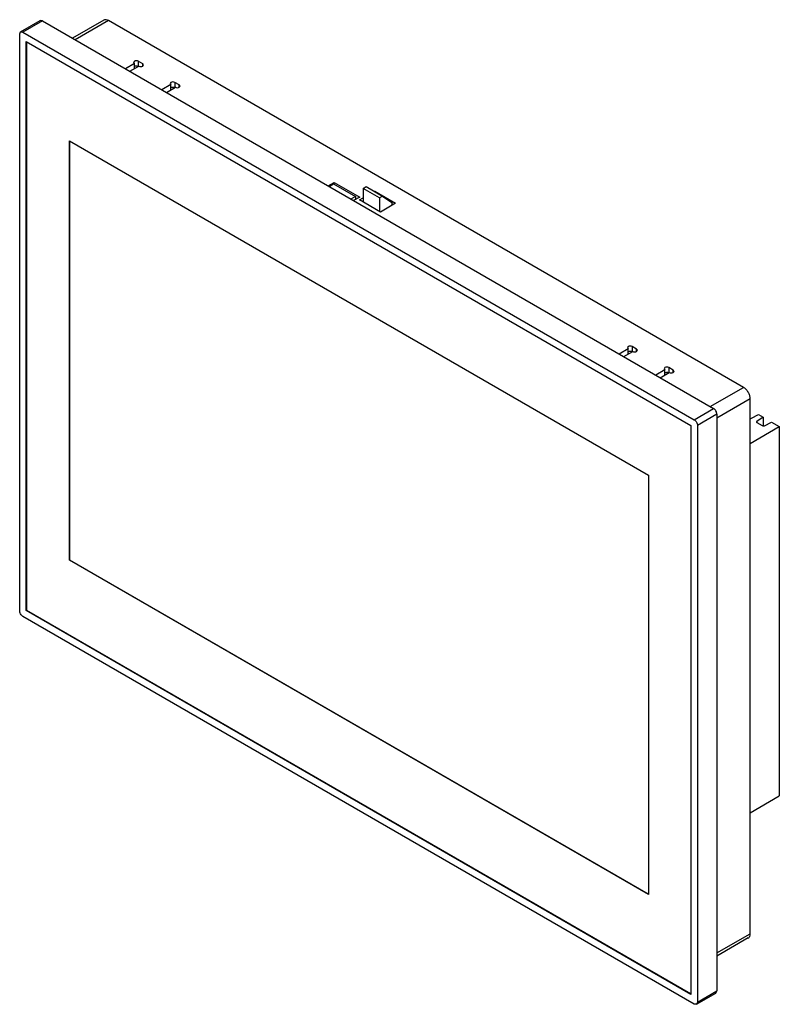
# Model space of a CAD drawing. Header units: millimetres. Extents: x 36 to 280, y 63 to 378.
import ezdxf

# ---------------------------------------------------------------- set-up
doc = ezdxf.new("R2010")
doc.units = ezdxf.units.MM
doc.header["$LTSCALE"] = 28.662722
doc.layers.get('0').update_dxf_attribs({"linetype": 'CONTINUOUS'})

msp = doc.modelspace()

# ---------------------------------------------------------------- linework, layer by layer
at = {"color": 7, "linetype": 'Continuous'}
for p, q in [((36.38, 374.37), (42.6, 377.96)), ((43.35, 377.88), (37.13, 374.29)), ((43.35, 377.88), (42.6, 377.96)), ((43.35, 377.88), (258.6, 253.62)), ((63.07, 378.1), (53.03, 372.3)), ((64.57, 377.95), (53.91, 371.79)), ((268.2, 260.39), (64.57, 377.95)), ((36.07, 373.68), (36.38, 374.37)), ((36.07, 188.82), (36.07, 373.68)), ((36.38, 374.37), (37.13, 374.29)), ((37.13, 374.29), (252.37, 250.02)), ((38.19, 188.83), (38.19, 371.22)), ((38.19, 371.22), (251.31, 248.18)), ((38.34, 188.91), (38.34, 371.14)), ((72.84, 364.2), (69.95, 362.53)), ((71.36, 361.71), (74.25, 363.38)), ((72.84, 364.93), (72.57, 364.57)), ((72.57, 364.57), (72.84, 364.2)), ((72.84, 362.56), (72.84, 364.2)), ((74.11, 364.93), (74.11, 363.3)), ((75.53, 364.12), (74.11, 364.93)), ((75.53, 363.38), (75.53, 364.12)), ((75.79, 363.75), (75.53, 364.12)), ((75.53, 363.38), (75.79, 363.75)), ((84.58, 357.42), (81.69, 355.75)), ((84.58, 358.16), (84.31, 357.79)), ((84.31, 357.79), (84.58, 357.42)), ((84.58, 355.79), (84.58, 357.42)), ((85.85, 358.16), (85.85, 356.52)), ((87.26, 357.34), (85.85, 358.16)), ((87.26, 356.6), (87.26, 357.34)), ((87.53, 356.97), (87.26, 357.34)), ((87.26, 356.6), (87.53, 356.97)), ((83.1, 354.94), (85.99, 356.6)), ((52.08, 204.97), (52.08, 339.37)), ((52.08, 339.37), (237.71, 232.2)), ((52.18, 205.04), (52.18, 339.31)), ((135, 324.97), (136.97, 326.11)), ((135.3, 324.8), (136.69, 325.61)), ((136.69, 325.61), (143.71, 321.55)), ((136.97, 325.44), (136.97, 326.11)), ((136.97, 326.11), (145.11, 321.41)), ((146.25, 324.18), (147.19, 324.73)), ((146.25, 324.18), (146.25, 319.77)), ((151.46, 321.18), (146.25, 324.18)), ((147.19, 324.73), (152.4, 321.72)), ((149.8, 323.23), (149.91, 323.29)), ((149.91, 323.16), (149.91, 323.29)), ((149.91, 323.29), (156.63, 319.41)), ((143.71, 321.55), (142.31, 320.75)), ((145.11, 321.41), (143.13, 320.28)), ((143.71, 321.55), (143.71, 320.61)), ((145.03, 320.48), (146.25, 321.18)), ((151.75, 316.6), (145.03, 320.48)), ((152.4, 321.72), (151.46, 321.18)), ((151.46, 321.18), (151.46, 316.77)), ((156.63, 319.41), (151.75, 316.6)), ((152.4, 321.72), (155.36, 319.68)), ((155.36, 319.68), (155.36, 318.68)), ((231.23, 272.75), (228.34, 271.08)), ((229.76, 270.27), (232.65, 271.94)), ((231.23, 273.49), (230.97, 273.12)), ((230.97, 273.12), (231.23, 272.75)), ((231.23, 271.12), (231.23, 272.75)), ((232.5, 273.49), (232.5, 271.85)), ((233.92, 272.67), (232.5, 273.49)), ((233.92, 271.94), (233.92, 272.67)), ((234.18, 272.3), (233.92, 272.67)), ((233.92, 271.94), (234.18, 272.3)), ((242.97, 265.97), (240.08, 264.31)), ((241.49, 263.49), (244.38, 265.16)), ((242.97, 266.71), (242.71, 266.34)), ((242.71, 266.34), (242.97, 265.97)), ((242.97, 264.34), (242.97, 265.97)), ((244.24, 266.71), (244.24, 265.08)), ((245.66, 265.89), (244.24, 266.71)), ((245.66, 265.16), (245.66, 265.89)), ((245.92, 265.53), (245.66, 265.89)), ((245.66, 265.16), (245.92, 265.53)), ((257.54, 254.23), (268.2, 260.39)), ((270.33, 256.71), (259.66, 250.55)), ((270.33, 173.56), (270.33, 256.71)), ((252.37, 250.02), (258.6, 253.62)), ((259.66, 251.78), (253.43, 248.19)), ((259.66, 251.78), (259.66, 66.92)), ((270.7, 250.51), (273, 251.66)), ((274.46, 250.82), (272.47, 249.49)), ((272.47, 249.49), (272.47, 249.1)), ((273, 251.66), (274.46, 250.82)), ((274.46, 250.82), (274.46, 248.04)), ((251.31, 248.18), (251.31, 65.79)), ((253.43, 248.19), (253.43, 63.33)), ((270.33, 242.42), (279.67, 247.81)), ((272.49, 249.1), (274.19, 248.12)), ((274.87, 248.1), (277.17, 249.25)), ((277.17, 249.25), (279.67, 247.81)), ((279.67, 247.81), (279.67, 129.43)), ((237.71, 232.2), (237.71, 97.8)), ((52.18, 205.04), (52.08, 204.97)), ((237.71, 97.8), (52.08, 204.97)), ((237.71, 97.92), (52.18, 205.04)), ((252.37, 62.72), (37.13, 186.99)), ((38.34, 188.91), (38.19, 188.83)), ((251.31, 65.79), (38.19, 188.83)), ((251.31, 65.95), (38.34, 188.91)), ((270.18, 173.48), (270.33, 173.56)), ((270.18, 173.48), (270.18, 168.34)), ((270.18, 168.5), (270.33, 168.42)), ((270.18, 168.34), (270.33, 168.42)), ((270.33, 85.27), (270.33, 168.42)), ((270.33, 124.03), (279.67, 129.43)), ((259.66, 79.11), (270.33, 85.27)), ((269.7, 83.9), (259.66, 78.09)), ((253.43, 63.33), (259.66, 66.92)), ((259.35, 66.24), (259.66, 66.92)), ((253.12, 62.64), (259.35, 66.24)), ((253.43, 63.33), (253.12, 62.64)), ((253.12, 62.64), (252.37, 62.72))]:
    msp.add_line(p, q, dxfattribs=at)
for points, knots in [([(64.57, 377.95), (64.33, 378.09), (63.93, 378.25), (63.4, 378.24), (63.17, 378.16), (63.07, 378.1)], [0, 0, 0, 0, 0.54775, 0.781594, 1, 1, 1, 1]), ([(74.11, 364.93), (73.92, 365.04), (73.47, 365.13), (73.03, 365.04), (72.84, 364.93)], [0, 0, 0, 0, 0.500001, 1, 1, 1, 1]), ([(72.84, 363.3), (72.88, 363.32), (73.08, 363.42), (73.31, 363.45), (73.47, 363.45)], [0, 0, 0, 0, 0.228786, 1, 1, 1, 1]), ([(73.47, 363.45), (73.53, 363.45), (73.75, 363.44), (73.97, 363.38), (74.11, 363.3)], [0, 0, 0, 0, 0.26704, 1, 1, 1, 1]), ([(74.25, 363.38), (74.44, 363.27), (74.89, 363.19), (75.34, 363.27), (75.53, 363.38)], [0, 0, 0, 0, 0.500001, 1, 1, 1, 1]), ([(85.85, 358.16), (85.66, 358.26), (85.21, 358.35), (84.77, 358.26), (84.58, 358.16)], [0, 0, 0, 0, 0.500001, 1, 1, 1, 1]), ([(84.58, 356.52), (84.62, 356.55), (84.82, 356.64), (85.04, 356.67), (85.21, 356.67)], [0, 0, 0, 0, 0.228786, 1, 1, 1, 1]), ([(85.21, 356.67), (85.27, 356.67), (85.49, 356.66), (85.71, 356.6), (85.85, 356.52)], [0, 0, 0, 0, 0.26704, 1, 1, 1, 1]), ([(85.99, 356.6), (86.18, 356.5), (86.63, 356.41), (87.07, 356.5), (87.26, 356.6)], [0, 0, 0, 0, 0.500001, 1, 1, 1, 1]), ([(232.5, 273.49), (232.31, 273.6), (231.87, 273.68), (231.42, 273.6), (231.23, 273.49)], [0, 0, 0, 0, 0.500001, 1, 1, 1, 1]), ([(231.23, 271.85), (231.27, 271.88), (231.47, 271.97), (231.7, 272.01), (231.87, 272.01)], [0, 0, 0, 0, 0.228786, 1, 1, 1, 1]), ([(231.87, 272.01), (231.93, 272.01), (232.14, 271.99), (232.36, 271.93), (232.5, 271.85)], [0, 0, 0, 0, 0.26704, 1, 1, 1, 1]), ([(232.65, 271.94), (232.83, 271.83), (233.28, 271.74), (233.73, 271.83), (233.92, 271.94)], [0, 0, 0, 0, 0.500001, 1, 1, 1, 1]), ([(244.24, 266.71), (244.05, 266.82), (243.61, 266.91), (243.16, 266.82), (242.97, 266.71)], [0, 0, 0, 0, 0.500001, 1, 1, 1, 1]), ([(242.97, 265.08), (243.01, 265.1), (243.21, 265.19), (243.44, 265.23), (243.61, 265.23)], [0, 0, 0, 0, 0.228786, 1, 1, 1, 1]), ([(243.61, 265.23), (243.66, 265.23), (243.88, 265.22), (244.1, 265.16), (244.24, 265.08)], [0, 0, 0, 0, 0.26704, 1, 1, 1, 1]), ([(244.38, 265.16), (244.57, 265.05), (245.02, 264.96), (245.47, 265.05), (245.66, 265.16)], [0, 0, 0, 0, 0.500001, 1, 1, 1, 1]), ([(270.33, 256.71), (270.33, 257.06), (270.19, 257.79), (269.74, 258.82), (269.07, 259.73), (268.5, 260.21), (268.2, 260.39)], [0, 0, 0, 0, 0.237254, 0.500001, 0.762748, 1, 1, 1, 1]), ([(259.66, 251.78), (259.66, 251.95), (259.59, 252.32), (259.36, 252.83), (259.03, 253.29), (258.75, 253.53), (258.6, 253.62)], [0, 0, 0, 0, 0.237244, 0.500001, 0.762757, 1, 1, 1, 1]), ([(252.37, 250.02), (252.52, 249.94), (252.81, 249.7), (253.14, 249.24), (253.37, 248.73), (253.43, 248.36), (253.43, 248.19)], [0, 0, 0, 0, 0.237243, 0.499999, 0.762756, 1, 1, 1, 1]), ([(270.32, 250.44), (270.36, 250.44), (270.49, 250.44), (270.62, 250.46), (270.7, 250.51)], [0, 0, 0, 0, 0.263126, 1, 1, 1, 1]), ([(272.47, 249.49), (272.45, 249.48), (272.39, 249.43), (272.34, 249.36), (272.34, 249.3)], [0, 0, 0, 0, 0.289288, 1, 1, 1, 1]), ([(272.34, 249.3), (272.34, 249.26), (272.38, 249.17), (272.45, 249.12), (272.49, 249.1)], [0, 0, 0, 0, 0.449782, 1, 1, 1, 1]), ([(274.19, 248.12), (274.29, 248.06), (274.53, 248.01), (274.77, 248.05), (274.87, 248.1)], [0, 0, 0, 0, 0.49564, 1, 1, 1, 1]), ([(37.13, 186.99), (36.98, 187.07), (36.69, 187.31), (36.36, 187.77), (36.13, 188.28), (36.07, 188.65), (36.07, 188.82)], [0, 0, 0, 0, 0.237243, 0.499999, 0.762756, 1, 1, 1, 1]), ([(269.7, 83.9), (269.8, 83.95), (269.99, 84.11), (270.26, 84.56), (270.33, 84.98), (270.33, 85.27)], [0, 0, 0, 0, 0.218405, 0.452249, 1, 1, 1, 1])]:
    msp.add_open_spline(points, degree=3, knots=knots, dxfattribs=at)

doc.saveas('drawing.dxf')
